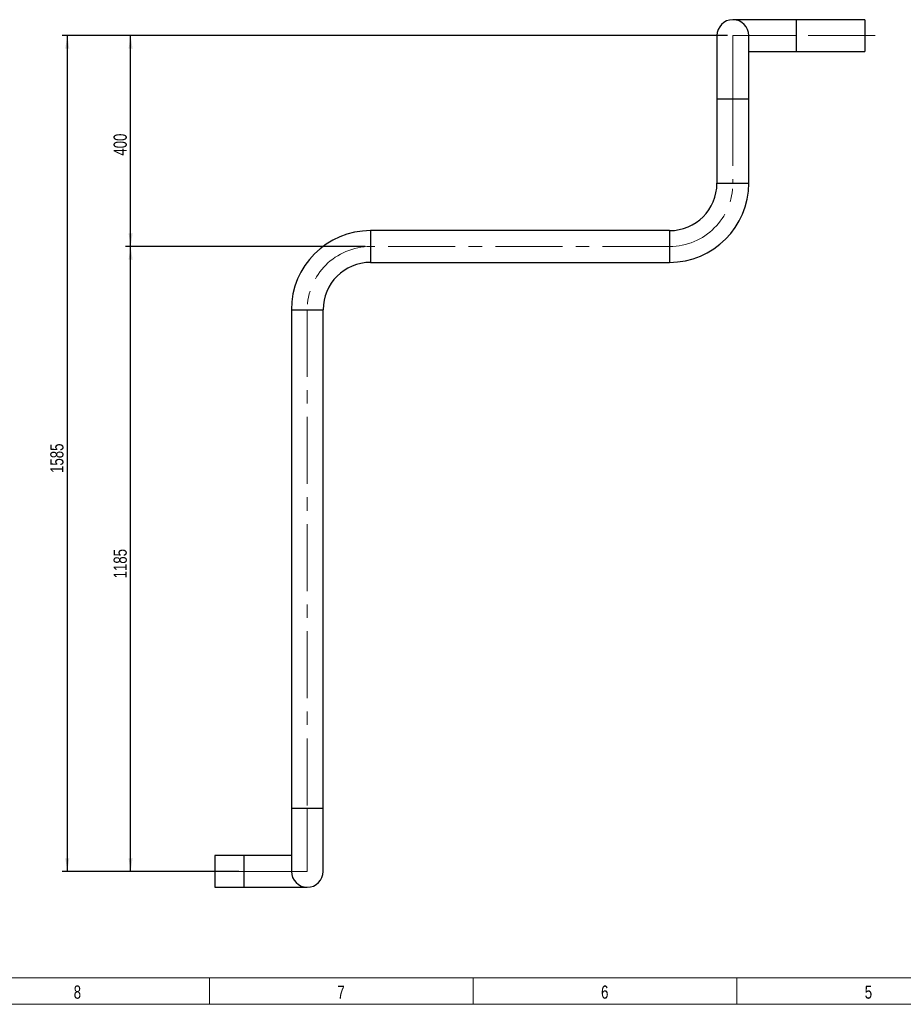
# Model space of a CAD drawing. Header units: millimetres. Extents: x 15 to 592, y 5 to 415.
# Tile 2 of 14: x 216 to 384, y 5 to 192. Entities that reach past the tile are written whole.
import ezdxf

# ---------------------------------------------------------------- set-up
doc = ezdxf.new("R2010")
doc.units = ezdxf.units.MM
doc.linetypes.add('CENTERX2', pattern=[20.32, 12.7, -2.54, 2.54, -2.54])
doc.layers.add('COTAS', color=166, linetype='Continuous')
doc.styles.add('SLDTEXTSTYLE2', font='TXT', dxfattribs={"width": 0.75})
doc.dimstyles.new('SLDDIMSTYLE0', dxfattribs={"dimtxt": 2.5, "dimasz": 2.5, "dimexe": 0, "dimexo": 0.0625, "dimtad": 1, "dimlfac": 10, "dimrnd": 1e-09, "dimzin": 12, "dimdsep": 46, "dimtxsty": 'SLDTEXTSTYLE2', "dimsah": 1, "dimcen": 0.09, "dimadec": 0, "dimazin": 3, "dimtfac": 1, "dimtofl": 0, "dimtmove": 0, "dimatfit": 3, "dimfxl": 0, "dimfrac": 2, "dimtolj": 1, "dimtzin": 12, "dimarcsym": 0})

# ---------------------------------------------------------------- blocks, each defined once
blk = doc.blocks.new('_D_7')
at = {"layer": 'COTAS'}
for p, q in [((281.57, 148.71), (236.07, 148.71)), ((237.07, 30.21), (237.07, 148.71)), ((257.57, 30.21), (236.07, 30.21))]:
    blk.add_line(p, q, dxfattribs=at)
for points in [[(237.07, 148.71), (236.68, 146.21), (237.45, 146.21)], [(237.07, 30.21), (237.45, 32.71), (236.68, 32.71)]]:
    blk.add_solid(points, dxfattribs=at)
at = {"layer": 'COTAS', "insert": (233.84, 85.77), "char_height": 2.5, "attachment_point": 1, "rotation": 90, "style": 'SLDTEXTSTYLE2'}
blk.add_mtext('1185', dxfattribs=at)
blk = doc.blocks.new('_D_8')
at = {"layer": 'COTAS'}
for p, q in [((350.27, 188.71), (236.07, 188.71)), ((237.07, 148.71), (237.07, 188.71)), ((281.57, 148.71), (236.07, 148.71))]:
    blk.add_line(p, q, dxfattribs=at)
for points in [[(237.07, 188.71), (236.68, 186.21), (237.45, 186.21)], [(237.07, 148.71), (237.45, 151.21), (236.68, 151.21)]]:
    blk.add_solid(points, dxfattribs=at)
at = {"layer": 'COTAS', "insert": (233.84, 165.94), "char_height": 2.5, "attachment_point": 1, "rotation": 90, "style": 'SLDTEXTSTYLE2'}
blk.add_mtext('400', dxfattribs=at)
blk = doc.blocks.new('_D_9')
at = {"layer": 'COTAS'}
for p, q in [((350.27, 188.71), (224.07, 188.71)), ((225.07, 188.71), (225.07, 30.21)), ((257.57, 30.21), (224.07, 30.21))]:
    blk.add_line(p, q, dxfattribs=at)
for points in [[(225.07, 188.71), (224.68, 186.21), (225.45, 186.21)], [(225.07, 30.21), (225.45, 32.71), (224.68, 32.71)]]:
    blk.add_solid(points, dxfattribs=at)
at = {"layer": 'COTAS', "insert": (221.84, 105.77), "char_height": 2.5, "attachment_point": 1, "rotation": 90, "style": 'SLDTEXTSTYLE2'}
blk.add_mtext('1585', dxfattribs=at)

msp = doc.modelspace()

# ---------------------------------------------------------------- linework, layer by layer
at = {"color": 7, "linetype": 'Continuous', "lineweight": 25}
for p, q in [((363.265, 191.7296), (351.265, 191.7296)), ((376.265, 191.7296), (363.265, 191.7296)), ((363.265, 191.7296), (363.265, 185.6996)), ((376.265, 191.7296), (376.265, 185.6996)), ((348.25, 188.7146), (348.25, 176.7146)), ((354.28, 176.7146), (354.28, 188.7146)), ((354.28, 185.6996), (363.265, 185.6996)), ((363.265, 185.6996), (376.265, 185.6996)), ((348.25, 176.7146), (348.25, 160.7146)), ((348.25, 176.7146), (351.265, 176.7146)), ((351.265, 176.7146), (354.28, 176.7146)), ((354.28, 160.7146), (354.28, 176.7146)), ((348.25, 160.7146), (351.265, 160.7146)), ((351.265, 160.7146), (354.28, 160.7146)), ((339.265, 151.7296), (282.565, 151.7296)), ((282.565, 151.7296), (282.565, 148.7146)), ((339.265, 151.7296), (339.265, 148.7146)), ((282.565, 148.7146), (282.565, 145.6996)), ((339.265, 148.7146), (339.265, 145.6996)), ((282.565, 145.6996), (339.265, 145.6996)), ((267.55, 136.7146), (267.55, 42.2146)), ((267.55, 136.7146), (270.565, 136.7146)), ((270.565, 136.7146), (273.58, 136.7146)), ((273.58, 42.2146), (273.58, 136.7146)), ((267.55, 42.2146), (267.55, 30.2146)), ((267.55, 42.2146), (270.565, 42.2146)), ((270.565, 42.2146), (273.58, 42.2146)), ((273.58, 30.2146), (273.58, 42.2146)), ((258.565, 33.2296), (253.065, 33.2296)), ((253.065, 33.2296), (253.065, 27.1996)), ((267.55, 33.2296), (258.565, 33.2296)), ((258.565, 33.2296), (258.565, 27.1996)), ((253.065, 27.1996), (258.565, 27.1996)), ((258.565, 27.1996), (270.565, 27.1996))]:
    msp.add_line(p, q, dxfattribs=at)
at = {"color": 7, "linetype": 'Continuous', "lineweight": 18}
for p, q in [((584, 10), (20, 10)), ((252, 10), (252, 5)), ((302, 9.999), (302, 10.001)), ((302, 10), (302, 5)), ((352, 10), (352, 5)), ((589, 5), (15, 5))]:
    msp.add_line(p, q, dxfattribs=at)
at = {"color": 7, "linetype": 'Continuous', "lineweight": 25}
for centre, radius, start, end in [((351.265, 188.7146), 3.015, 90, 180), ((351.265, 188.7146), 3.015, 0, 90), ((339.265, 160.7146), 8.985, 270, 0), ((339.265, 160.7146), 15.015, 270, 0), ((282.565, 136.7146), 15.015, 90, 180), ((282.565, 136.7146), 8.985, 90, 180), ((270.565, 30.2146), 3.015, 180, 270), ((270.565, 30.2146), 3.015, 270, 0)]:
    msp.add_arc(centre, radius, start, end, dxfattribs=at)
at = {"layer": 'COTAS', "linetype": 'CENTERX2', "lineweight": 18}
for p, q in [((351.265, 188.7146), (351.265, 176.7146)), ((351.265, 188.7146), (363.265, 188.7146)), ((378.265, 188.7146), (363.265, 188.7146)), ((351.265, 176.7146), (351.265, 160.7146)), ((339.265, 148.7146), (282.565, 148.7146)), ((270.565, 136.7146), (270.565, 42.2146)), ((270.565, 42.2146), (270.565, 30.2146)), ((258.565, 30.2146), (251.065, 30.2146)), ((270.565, 30.2146), (258.565, 30.2146))]:
    msp.add_line(p, q, dxfattribs=at)
for centre, start, end in [((339.265, 160.7146), 270, 0), ((282.565, 136.7146), 90, 180)]:
    msp.add_arc(centre, 12, start, end, dxfattribs=at)

# ---------------------------------------------------------------- texts
at = {"color": 7, "linetype": 'Continuous', "lineweight": 0, "char_height": 2.5, "attachment_point": 2, "style": 'SLDTEXTSTYLE2'}
for s, insert in [('8', (226.9748, 8.5627)), ('7', (276.9748, 8.5627)), ('6', (326.9748, 8.5627)), ('5', (376.9748, 8.5627))]:
    msp.add_mtext(s, dxfattribs=dict(at, insert=insert))

# ---------------------------------------------------------------- dimensions: what is measured, and where the dimension line sits
at = {"layer": 'COTAS'}
for base, p1, p2, picture, middle in [((225.065, 30.2146), (351.265, 188.7146), (258.565, 30.2146), '_D_9', (225.065, 109.4646)), ((237.065, 188.7146), (282.565, 148.7146), (351.265, 188.7146), '_D_8', (237.065, 168.7146)), ((237.065, 148.7146), (258.565, 30.2146), (282.565, 148.7146), '_D_7', (237.065, 89.4646))]:
    dim = msp.add_linear_dim(base=base, p1=p1, p2=p2, angle=90, dimstyle='SLDDIMSTYLE0', dxfattribs=at)
    dim.commit()
    dim.dimension.update_dxf_attribs({"geometry": picture, "text_midpoint": middle, "dimtype": 160})

doc.saveas('drawing.dxf')
